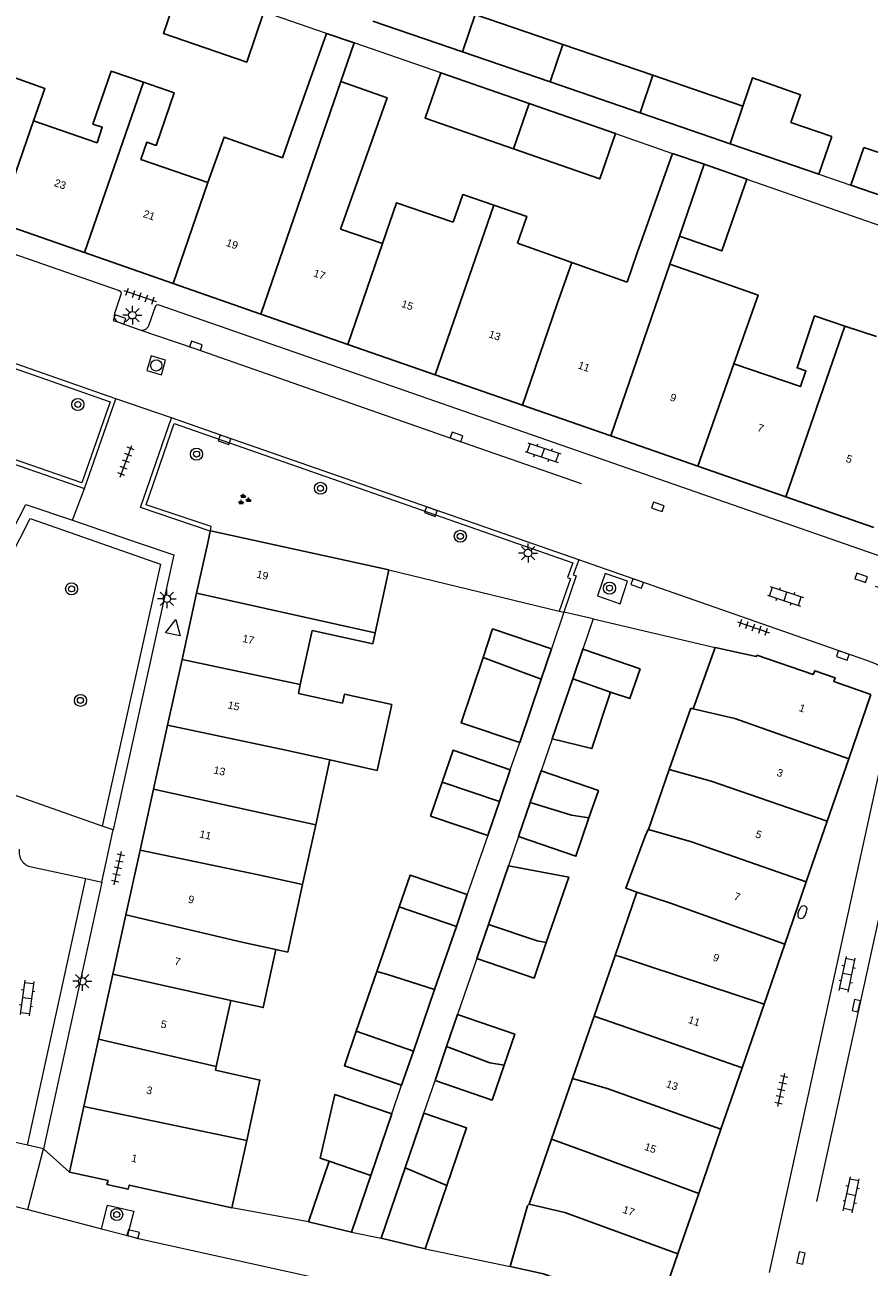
# Model space of a CAD drawing. Extents: x 131101 to 132041, y 397511 to 398853.
# Tile 41 of 80: x 131685 to 131741, y 397952 to 398034. Entities that reach past the tile are written whole.
import ezdxf
from ezdxf.enums import TextEntityAlignment as Align

# ---------------------------------------------------------------- set-up
doc = ezdxf.new("R2010")
doc.units = 0
doc.linetypes.add('DGN Style 2', pattern=[51.514866, 30.90892, -20.605946])
doc.layers.add('_vervallen situatie', color=250, linetype='Continuous', lineweight=9, plot=False)
for name, color, linetype, lineweight in [('gg-afsc-erfafscheiding', 250, 'Continuous', 9), ('gg-afsc-muur', 250, 'Continuous', 9), ('gg-bbg-bijgebouw', 10, 'Continuous', 25), ('gg-bbg-gedigitaliseerde bebouwing', 10, 'Continuous', 25), ('gg-bbg-gedigitaliseerde bijgebouw', 10, 'Continuous', 25), ('gg-bbg-hoofdgebouw', 10, 'Continuous', 25), ('gg-bbg-tussenscheiding', 10, 'Continuous', 25), ('gg-knt-verharding', 250, 'Continuous', 9), ('gg-knt-verharding nz', 250, 'DGN Style 2', 9), ('gt-grn-groengrens', 250, 'Continuous', 9), ('gt-grn-weggrens', 250, 'Continuous', 9), ('gt-symb-boom', 250, 'Continuous', 9), ('gt-symb-brandkraan', 250, 'Continuous', 9), ('gt-symb-groenvak', 250, 'Continuous', 9), ('gt-symb-klinker verharding', 250, 'Continuous', 9), ('gt-symb-kolk', 250, 'Continuous', 9), ('gt-symb-lichtmast', 250, 'Continuous', 9), ('gt-symb-rioolschacht', 250, 'Continuous', 9), ('gt-symb-tegel verharding', 250, 'Continuous', 9), ('gt-symb-waterafsluiter', 250, 'Continuous', 9), ('X-AL-huisnummers', 2, 'Continuous', 25)]:
    doc.layers.add(name, color=color, linetype=linetype, lineweight=lineweight)
doc.styles.add('CS Annotative', font='arial.ttf')

# ---------------------------------------------------------------- blocks, each defined once
blk = doc.blocks.new('gt0-BOOM')
at = {"layer": 'gt-symb-boom'}
for radius in [0.4, 0.2]:
    blk.add_circle((0, 0), radius, dxfattribs=at)
blk = doc.blocks.new('gt0-KOLK')
at = {"layer": 'gt-symb-kolk', "flags": 128}
blk.add_lwpolyline([(0, 0), (0.375, 0), (0.375, 0.4), (-0.375, 0.4), (-0.375, 0), (0, 0)], dxfattribs=at)
blk = doc.blocks.new('gt0-GRVAK')
at = {"layer": 'gt-symb-groenvak'}
for p, q in [((-0.11, 0.189), (-0.228, 0.24)), ((-0.182, 0.153), (0.088, 0.153)), ((-0.091, 0.211), (-0.156, 0.322)), ((-0.047, 0.214), (-0.047, 0.393)), ((-0.004, 0.211), (0.061, 0.322)), ((0.015, 0.189), (0.133, 0.24)), ((0.262, -0.052), (0.197, 0.059)), ((0.305, -0.049), (0.305, 0.13)), ((0.349, -0.052), (0.414, 0.059)), ((-0.245, -0.228), (-0.363, -0.177)), ((-0.318, -0.264), (-0.047, -0.264)), ((-0.226, -0.206), (-0.291, -0.095)), ((-0.183, -0.203), (-0.183, -0.024)), ((-0.139, -0.206), (-0.074, -0.095)), ((-0.12, -0.228), (-0.002, -0.177)), ((0.243, -0.074), (0.125, -0.023)), ((0.17, -0.11), (0.441, -0.11)), ((0.368, -0.074), (0.486, -0.023))]:
    blk.add_line(p, q, dxfattribs=at)
blk = doc.blocks.new('gt0-TEG1')
at = {"layer": 'gt-symb-tegel verharding'}
for p, q in [((-1.125, 0), (1.125, 0)), ((-0.9, -0.25), (-0.9, 0.25)), ((-0.45, -0.25), (-0.45, 0.25)), ((0, -0.25), (0, 0.25)), ((0.45, -0.25), (0.45, 0.25)), ((0.9, -0.25), (0.9, 0.25))]:
    blk.add_line(p, q, dxfattribs=at)
blk = doc.blocks.new('gt0-KL1')
at = {"layer": 'gt-symb-klinker verharding'}
for p, q in [((-1.15, 0.3), (1.15, 0.3)), ((-1, -0.3), (-1, 0.3)), ((-0.5, 0.3), (-0.5, 0.45)), ((0, -0.3), (0, 0.3)), ((0.5, 0.3), (0.5, 0.45)), ((1, -0.3), (1, 0.3)), ((-1.15, -0.3), (1.15, -0.3)), ((-0.5, -0.45), (-0.5, -0.3)), ((0.5, -0.45), (0.5, -0.3))]:
    blk.add_line(p, q, dxfattribs=at)
blk = doc.blocks.new('gt0-WAFSL')
at = {"layer": 'gt-symb-waterafsluiter'}
for p, q in [((-0.5, -0.333), (0, 0.667)), ((0, 0.667), (0.5, -0.333)), ((0.5, -0.333), (-0.5, -0.333))]:
    blk.add_line(p, q, dxfattribs=at)
blk = doc.blocks.new('gt0-LMAST')
at = {"layer": 'gt-symb-lichtmast'}
for p, q in [((-0.182, 0.173), (-0.447, 0.438)), ((-0.005, 0.246), (-0.005, 0.621)), ((0.172, 0.173), (0.437, 0.438)), ((-0.255, -0.004), (-0.63, -0.004)), ((-0.182, -0.181), (-0.447, -0.446)), ((-0.005, -0.254), (-0.005, -0.629)), ((0.437, -0.446), (0.172, -0.181)), ((0.245, -0.004), (0.62, -0.004))]:
    blk.add_line(p, q, dxfattribs=at)
blk.add_circle((-0.005, -0.004), 0.25, dxfattribs=at)
blk = doc.blocks.new('gt0-RS')
at = {"layer": 'gt-symb-rioolschacht', "flags": 128}
blk.add_lwpolyline([(-0.5, -0.5), (0.5, -0.5), (0.5, 0.5), (-0.5, 0.5), (-0.5, -0.5)], close=True, dxfattribs=at)
at = {"layer": 'gt-symb-rioolschacht'}
blk.add_circle((0, 0), 0.375, dxfattribs=at)
blk = doc.blocks.new('gt0-BR')
at = {"layer": 'gt-symb-brandkraan', "extrusion": (0, 0, -1)}
for centre, radius, start, end in [((0.244, 0), 0.206, 287.56693, 72.43306), ((-0.599, -2.664), 3, 72.43306, 73.10795), ((0, -0.691), 0.938, 73.10795, 106.89201), ((0.599, -2.664), 3, 106.89201, 107.56691), ((-0.244, 0), 0.206, 107.56691, 252.43305), ((-0.599, 2.664), 3, 286.89203, 287.56693), ((0.599, 2.664), 3, 252.43305, 253.10794)]:
    blk.add_arc(centre, radius, start, end, dxfattribs=at)
at = {"layer": 'gt-symb-brandkraan'}
blk.add_arc((0, 0.691), 0.938, 253.10797, 286.89206, dxfattribs=at)
blk = doc.blocks.new('_vervallen situatie')
at = {"layer": 'gt-symb-brandkraan', "rotation": 70.49642676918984}
blk.add_blockref('gt0-BR', (131736.178, 397975.557), dxfattribs=at)

msp = doc.modelspace()

# ---------------------------------------------------------------- linework, layer by layer
at = {"layer": 'gg-afsc-erfafscheiding'}
for p, q in [((131704.693, 398033.694), (131700.552, 398035.117)), ((131712.259, 398031.1), (131706.527, 398033.069)), ((131723.816, 398027.077), (131727.583, 398025.765)), ((131737.261, 398024.383), (131739.388, 398023.652)), ((131732.497, 398024.053), (131741.875, 398020.787)), ((131722.345, 397994.967), (131721.653, 397992.95)), ((131716.852, 397984.973), (131717.48, 397986.785)), ((131719.624, 397987.03), (131718.898, 397984.913)), ((131715.36, 397980.621), (131714.011, 397976.721)), ((131717.406, 397980.561), (131716.741, 397978.623)), ((131714.64, 397972.495), (131713.366, 397968.778)), ((131711.136, 397962.266), (131711.874, 397964.426)), ((131709.016, 397962.22), (131709.666, 397964.105))]:
    msp.add_line(p, q, dxfattribs=at)
at = {"layer": 'gg-afsc-muur'}
for p, q in [((131708.82, 397998.2), (131720.097, 397995.471)), ((131720.39, 397995.4), (131719.571, 397992.991)), ((131720.097, 397995.471), (131720.39, 397995.4)), ((131722.345, 397994.967), (131730.409, 397993.08)), ((131703.503, 397955.081), (131698.44, 397956)), ((131711.221, 397953.282), (131716.85, 397952.11))]:
    msp.add_line(p, q, dxfattribs=at)
at = {"layer": 'gg-bbg-bijgebouw'}
for p, q in [((131719.571, 397992.991), (131718.889, 397990.966)), ((131721.653, 397992.95), (131725.437, 397991.653)), ((131718.889, 397990.966), (131717.48, 397986.785)), ((131707.623, 397958.145), (131709.016, 397962.22)), ((131709.9, 397958.642), (131711.136, 397962.266)), ((131709.9, 397958.642), (131708.312, 397953.987)), ((131707.623, 397958.145), (131706.343, 397954.398)), ((131712.655, 397957.472), (131711.221, 397953.282)), ((131706.343, 397954.398), (131703.503, 397955.081)), ((131708.312, 397953.987), (131711.221, 397953.282))]:
    msp.add_line(p, q, dxfattribs=at)
at = {"layer": 'gg-bbg-bijgebouw', "flags": 128}
for points in [[(131715.048, 397992.408), (131715.685, 397994.299), (131719.571, 397992.991)], [(131717.48, 397986.785), (131713.595, 397988.094), (131715.048, 397992.408)], [(131711.136, 397962.266), (131713.966, 397961.301), (131712.655, 397957.472)]]:
    msp.add_lwpolyline(points, dxfattribs=at)
at = {"layer": 'gg-bbg-gedigitaliseerde bebouwing'}
for p, q in [((131702.36, 398027.121), (131704.693, 398033.694)), ((131704.693, 398033.694), (131706.527, 398033.069)), ((131706.527, 398033.069), (131705.649, 398030.526)), ((131701.794, 398025.469), (131702.36, 398027.121)), ((131725.244, 398019.173), (131727.583, 398025.765)), ((131727.583, 398025.765), (131729.682, 398025.038)), ((131705.618, 398020.755), (131708.396, 398019.803)), ((131727.41, 398018.431), (131728.046, 398020.281)), ((131720.93, 398018.54), (131717.335, 398019.816)), ((131724.583, 398017.243), (131725.244, 398019.173)), ((131720.93, 398018.54), (131724.583, 398017.243)), ((131727.41, 398018.431), (131729.373, 398017.758)), ((131738.996, 398014.333), (131741.071, 398013.637)), ((131708.82, 397998.2), (131707.908, 397994.042)), ((131702.963, 397990.62), (131703.751, 397994.199)), ((131702.834, 397990.034), (131702.963, 397990.62)), ((131727.37, 397985.003), (131728.789, 397989.052)), ((131703.985, 397981.348), (131704.925, 397985.629)), ((131727.37, 397985.003), (131725.999, 397981.031)), ((131703.117, 397977.395), (131703.985, 397981.348)), ((131725.232, 397976.892), (131723.781, 397972.687)), ((131723.781, 397972.687), (131722.393, 397968.668)), ((131697.4, 397965.358), (131698.36, 397969.719)), ((131722.393, 397968.668), (131720.972, 397964.551)), ((131697.342, 397965.095), (131697.4, 397965.358)), ((131720.972, 397964.551), (131719.59, 397960.544)), ((131698.44, 397956), (131699.417, 397960.451)), ((131719.59, 397960.544), (131718.101, 397956.232)), ((131716.85, 397952.11), (131717.993, 397956.131)), ((131718.101, 397956.232), (131717.993, 397956.131))]:
    msp.add_line(p, q, dxfattribs=at)
at = {"layer": 'gg-bbg-gedigitaliseerde bebouwing', "flags": 128}
for points in [[(131682.28, 398031.405), (131686.068, 398030.061), (131685.305, 398027.912)], [(131685.305, 398027.912), (131689.511, 398026.465), (131689.863, 398027.487), (131689.237, 398027.702), (131690.444, 398031.21), (131692.586, 398030.473)], [(131692.586, 398030.473), (131694.618, 398029.774), (131693.419, 398026.289), (131692.801, 398026.501), (131692.412, 398025.364), (131696.854, 398023.842)], [(131705.618, 398020.755), (131708.701, 398029.443), (131705.649, 398030.526)], [(131701.794, 398025.469), (131697.92, 398026.844), (131696.854, 398023.842)], [(131713.078, 398021.206), (131713.706, 398023.039), (131715.768, 398022.333)], [(131713.078, 398021.206), (131709.318, 398022.494), (131708.396, 398019.803)], [(131715.768, 398022.333), (131717.942, 398021.588), (131717.335, 398019.816)], [(131731.642, 398011.841), (131733.253, 398016.381), (131729.373, 398017.758)], [(131731.642, 398011.841), (131736.042, 398010.334), (131736.403, 398011.386), (131735.83, 398011.582), (131736.978, 398015.009), (131738.996, 398014.333)], [(131707.908, 397994.042), (131707.75, 397993.32), (131703.751, 397994.199)], [(131702.834, 397990.034), (131705.752, 397989.393), (131705.881, 397989.979), (131709.006, 397989.293), (131708.051, 397984.942), (131704.925, 397985.629)], [(131725.769, 397980.592), (131725.968, 397981.039), (131725.999, 397981.031)], [(131725.232, 397976.892), (131724.493, 397977.137), (131725.769, 397980.592)], [(131703.117, 397977.395), (131702.133, 397972.913), (131701.351, 397973.085)], [(131701.351, 397973.085), (131700.509, 397969.247), (131698.36, 397969.719)], [(131699.417, 397960.451), (131700.294, 397964.444), (131697.342, 397965.095)]]:
    msp.add_lwpolyline(points, dxfattribs=at)
at = {"layer": 'gg-bbg-gedigitaliseerde bijgebouw'}
for p, q in [((131707.765, 398034.517), (131713.697, 398032.479)), ((131714.539, 398034.944), (131720.335, 398032.963)), ((131720.335, 398032.963), (131726.286, 398030.929)), ((131713.697, 398032.479), (131719.489, 398030.489)), ((131718.102, 398029.067), (131712.259, 398031.1)), ((131726.286, 398030.929), (131732.247, 398028.892)), ((131719.489, 398030.489), (131725.437, 398028.445)), ((131723.816, 398027.077), (131718.102, 398029.067)), ((131725.437, 398028.445), (131731.402, 398026.396)), ((131738.12, 398026.886), (131737.261, 398024.383)), ((131731.402, 398026.396), (131737.261, 398024.383)), ((131739.388, 398023.652), (131740.242, 398026.161)), ((131740.242, 398026.161), (131743.851, 398024.927)), ((131729.682, 398025.038), (131732.497, 398024.053)), ((131742.995, 398022.424), (131739.388, 398023.652)), ((131720.985, 397991.002), (131721.653, 397992.95)), ((131719.624, 397987.03), (131720.985, 397991.002)), ((131716.852, 397984.973), (131716.132, 397982.873)), ((131718.179, 397982.818), (131718.898, 397984.913)), ((131716.132, 397982.873), (131715.36, 397980.621)), ((131717.406, 397980.561), (131718.179, 397982.818)), ((131715.412, 397974.747), (131716.741, 397978.623)), ((131714.011, 397976.721), (131713.291, 397974.621)), ((131709.507, 397975.918), (131708.019, 397971.623)), ((131713.291, 397974.621), (131711.841, 397970.439)), ((131714.64, 397972.495), (131715.412, 397974.747)), ((131706.666, 397967.678), (131708.019, 397971.623)), ((131711.841, 397970.439), (131710.442, 397966.355)), ((131713.366, 397968.778), (131712.644, 397966.676)), ((131710.442, 397966.355), (131709.666, 397964.105)), ((131711.874, 397964.426), (131712.644, 397966.676)), ((131704.867, 397959.091), (131703.503, 397955.081))]:
    msp.add_line(p, q, dxfattribs=at)
at = {"layer": 'gg-bbg-gedigitaliseerde bijgebouw', "flags": 128}
for points in [[(131700.552, 398035.117), (131699.414, 398031.807), (131693.907, 398033.7), (131695.044, 398037.01)], [(131717.055, 398026.058), (131711.212, 398028.093), (131712.259, 398031.1)], [(131738.12, 398026.886), (131735.419, 398027.809), (131736.058, 398029.645), (131732.877, 398030.752), (131732.247, 398028.892)], [(131717.055, 398026.058), (131722.768, 398024.068), (131723.816, 398027.077)], [(131732.497, 398024.053), (131730.844, 398019.308), (131728.046, 398020.281)], [(131725.437, 397991.653), (131724.766, 397989.695), (131723.486, 397990.119)], [(131723.486, 397990.119), (131722.248, 397986.384), (131719.624, 397987.03)], [(131716.852, 397984.973), (131713.068, 397986.27), (131712.348, 397984.17)], [(131718.898, 397984.913), (131722.682, 397983.616), (131722.058, 397981.796)], [(131715.36, 397980.621), (131711.576, 397981.918), (131712.348, 397984.17)], [(131717.406, 397980.561), (131721.19, 397979.264), (131722.058, 397981.796)], [(131716.741, 397978.623), (131720.717, 397977.885), (131719.23, 397973.549)], [(131714.011, 397976.721), (131710.227, 397978.018), (131709.507, 397975.918)], [(131714.64, 397972.495), (131718.424, 397971.198), (131719.23, 397973.549)], [(131713.366, 397968.778), (131717.15, 397967.481), (131716.448, 397965.434)], [(131709.666, 397964.105), (131705.885, 397965.401), (131706.666, 397967.678)], [(131711.874, 397964.426), (131715.658, 397963.129), (131716.448, 397965.434)], [(131709.016, 397962.22), (131705.252, 397963.506), (131704.286, 397959.29), (131704.867, 397959.091)]]:
    msp.add_lwpolyline(points, dxfattribs=at)
at = {"layer": 'gg-bbg-hoofdgebouw'}
for p, q in [((131688.677, 398019.198), (131682.97, 398021.185)), ((131694.543, 398017.155), (131688.677, 398019.198)), ((131700.343, 398015.135), (131694.543, 398017.155)), ((131706.11, 398013.127), (131700.343, 398015.135)), ((131711.894, 398011.113), (131706.11, 398013.127)), ((131717.664, 398009.104), (131711.894, 398011.113)), ((131723.506, 398007.07), (131717.664, 398009.104)), ((131729.256, 398005.068), (131723.506, 398007.07)), ((131735.078, 398003.04), (131729.256, 398005.068)), ((131740.896, 398001.014), (131735.078, 398003.04)), ((131697.01, 398000.8), (131697.004, 398000.771)), ((131708.82, 397998.2), (131697.01, 398000.8)), ((131696.101, 397996.66), (131695.14, 397992.287)), ((131730.409, 397993.08), (131728.942, 397989.017)), ((131695.14, 397992.287), (131694.186, 397987.94)), ((131740.71, 397989.95), (131739.247, 397985.712)), ((131728.942, 397989.017), (131728.789, 397989.052)), ((131694.186, 397987.94), (131693.253, 397983.692)), ((131739.247, 397985.712), (131737.824, 397981.59)), ((131693.253, 397983.692), (131692.37, 397979.671)), ((131737.824, 397981.59), (131736.433, 397977.56)), ((131692.37, 397979.671), (131691.426, 397975.375)), ((131736.433, 397977.56), (131735.012, 397973.442)), ((131691.426, 397975.375), (131690.565, 397971.45)), ((131735.012, 397973.442), (131733.643, 397969.476)), ((131690.565, 397971.45), (131689.621, 397967.153)), ((131733.643, 397969.476), (131732.19, 397965.269)), ((131689.621, 397967.153), (131688.645, 397962.708)), ((131732.19, 397965.269), (131730.784, 397961.195)), ((131688.645, 397962.708), (131687.69, 397958.36)), ((131730.784, 397961.195), (131729.321, 397956.955)), ((131729.321, 397956.955), (131727.939, 397952.952)), ((131727.939, 397952.952), (131727.299, 397951.098))]:
    msp.add_line(p, q, dxfattribs=at)
at = {"layer": 'gg-bbg-hoofdgebouw', "flags": 128}
for points in [[(131696.101, 397996.66), (131696.834, 398000), (131697.004, 398000.771)], [(131730.409, 397993.08), (131733.127, 397992.464), (131733.17, 397992.57)], [(131733.17, 397992.57), (131736.88, 397991.28), (131737, 397991.53), (131738.35, 397991.07), (131738.26, 397990.81), (131740.71, 397989.95)], [(131687.69, 397958.36), (131690.24, 397957.8), (131690.17, 397957.53), (131691.57, 397957.23), (131691.64, 397957.5), (131698.44, 397956)], [(131726.54, 397948.9), (131719.06, 397951.62), (131716.85, 397952.11)]]:
    msp.add_lwpolyline(points, dxfattribs=at)
at = {"layer": 'gg-bbg-tussenscheiding'}
for p, q in [((131714.539, 398034.944), (131713.697, 398032.479)), ((131720.335, 398032.963), (131719.489, 398030.489)), ((131726.286, 398030.929), (131725.437, 398028.445)), ((131688.677, 398019.198), (131692.586, 398030.473)), ((131704.252, 398026.473), (131705.649, 398030.526)), ((131718.102, 398029.067), (131717.055, 398026.058)), ((131732.247, 398028.892), (131731.402, 398026.396)), ((131685.305, 398027.912), (131682.97, 398021.185)), ((131700.343, 398015.135), (131704.252, 398026.473)), ((131728.046, 398020.281), (131729.682, 398025.038)), ((131696.854, 398023.842), (131694.543, 398017.155)), ((131711.894, 398011.113), (131715.768, 398022.333)), ((131708.396, 398019.803), (131706.11, 398013.127)), ((131719.941, 398015.752), (131720.93, 398018.54)), ((131723.506, 398007.07), (131727.41, 398018.431)), ((131719.941, 398015.752), (131717.664, 398009.104)), ((131735.078, 398003.04), (131738.996, 398014.333)), ((131731.642, 398011.841), (131729.256, 398005.068)), ((131696.101, 397996.66), (131707.908, 397994.042)), ((131718.889, 397990.966), (131715.048, 397992.408)), ((131695.14, 397992.287), (131702.963, 397990.62)), ((131720.985, 397991.002), (131723.486, 397990.119)), ((131694.186, 397987.94), (131702.005, 397986.27)), ((131702.005, 397986.27), (131704.925, 397985.629)), ((131730.145, 397984.226), (131727.37, 397985.003)), ((131712.348, 397984.17), (131716.132, 397982.873)), ((131730.145, 397984.226), (131737.824, 397981.59)), ((131693.253, 397983.692), (131701.059, 397981.973)), ((131701.059, 397981.973), (131703.985, 397981.348)), ((131728.849, 397980.209), (131725.999, 397981.031)), ((131728.849, 397980.209), (131736.433, 397977.56)), ((131692.37, 397979.671), (131700.188, 397978.021)), ((131700.188, 397978.021), (131703.117, 397977.395)), ((131727.45, 397976.155), (131725.232, 397976.892)), ((131709.507, 397975.918), (131713.291, 397974.621)), ((131727.45, 397976.155), (131735.012, 397973.442)), ((131691.426, 397975.375), (131699.205, 397973.556)), ((131699.205, 397973.556), (131701.351, 397973.085)), ((131726.027, 397971.993), (131733.643, 397969.476)), ((131690.565, 397971.45), (131698.36, 397969.719)), ((131724.627, 397967.9), (131722.393, 397968.668)), ((131706.666, 397967.678), (131710.442, 397966.355)), ((131724.627, 397967.9), (131732.19, 397965.269)), ((131689.621, 397967.153), (131697.4, 397965.358)), ((131723.254, 397963.884), (131720.972, 397964.551)), ((131723.254, 397963.884), (131730.784, 397961.195)), ((131688.645, 397962.708), (131699.417, 397960.451)), ((131721.833, 397959.73), (131719.59, 397960.544)), ((131721.833, 397959.73), (131729.321, 397956.955)), ((131704.867, 397959.091), (131707.623, 397958.145)), ((131712.655, 397957.472), (131709.9, 397958.642)), ((131718.101, 397956.232), (131720.455, 397955.699)), ((131720.455, 397955.699), (131727.939, 397952.952))]:
    msp.add_line(p, q, dxfattribs=at)
at = {"layer": 'gg-bbg-tussenscheiding', "flags": 128}
for points in [[(131728.942, 397989.017), (131731.706, 397988.383), (131739.247, 397985.712)], [(131718.179, 397982.818), (131720.894, 397981.985), (131722.058, 397981.796)], [(131715.412, 397974.747), (131718.642, 397973.672), (131719.23, 397973.549)], [(131726.027, 397971.993), (131724.105, 397972.628), (131723.781, 397972.687)], [(131711.841, 397970.439), (131708.67, 397971.447), (131708.019, 397971.623)], [(131712.644, 397966.676), (131715.504, 397965.589), (131716.448, 397965.434)]]:
    msp.add_lwpolyline(points, dxfattribs=at)
at = {"layer": 'gg-knt-verharding'}
for p, q in [((131647.547, 398031.795), (131690.973, 398016.682)), ((131691.096, 398016.418), (131690.672, 398015.172)), ((131692.933, 398014.369), (131693.377, 398015.633)), ((131693.606, 398015.748), (131744.125, 397998.152)), ((131690.934, 398014.588), (131692.351, 398014.09)), ((131688.693, 398003.585), (131690.767, 398009.525)), ((131694.434, 398008.265), (131690.767, 398009.525)), ((131683.911, 398005.246), (131688.693, 398003.585)), ((131687.887, 398001.484), (131692.231, 398000)), ((131689.849, 397981.259), (131677.014, 397985.764)), ((131734.01, 397951.727), (131741.605, 397986.416)), ((131690.576, 397981.004), (131689.849, 397981.259)), ((131685.181, 397978.554), (131688.781, 397977.779)), ((131684.903, 397960.144), (131688.781, 397977.779)), ((131689.838, 397977.551), (131685.971, 397959.902)), ((131688.781, 397977.779), (131689.838, 397977.551)), ((131684.903, 397960.144), (131680.315, 397961.184)), ((131685.971, 397959.902), (131684.903, 397960.144)), ((131684.938, 397955.876), (131689.799, 397954.606)), ((131689.799, 397954.606), (131691.52, 397954.157))]:
    msp.add_line(p, q, dxfattribs=at)
at = {"layer": 'gg-knt-verharding', "flags": 128}
for points in [[(131690.767, 398009.525), (131681.156, 398012.866), (131665.63, 398018.302)], [(131697.004, 398000.771), (131692.385, 398002.329), (131694.434, 398008.265)], [(131721.383, 397998.86), (131698.008, 398007.002), (131694.434, 398008.265)], [(131683.5, 398000), (131684.802, 398002.538), (131687.887, 398001.484)], [(131692.231, 398000), (131694.593, 397999.193), (131690.576, 397981.004)], [(131721.383, 397998.86), (131721.018, 397997.879), (131721.219, 397997.81), (131720.39, 397995.4)], [(131740.451, 397992.209), (131738.909, 397992.731), (131721.383, 397998.86)], [(131724.616, 397997.457), (131723.14, 397997.974), (131722.617, 397996.478), (131724.112, 397995.96), (131724.616, 397997.457)], [(131678.033, 397957.882), (131683.62, 397956.22), (131684.938, 397955.876)], [(131689.799, 397954.606), (131690.206, 397956.164), (131691.942, 397955.771), (131691.52, 397954.157)], [(131691.52, 397954.157), (131692.35, 397953.94), (131708.542, 397950.377)]]:
    msp.add_lwpolyline(points, dxfattribs=at)
at = {"layer": 'gg-knt-verharding', "extrusion": (0, 0, -1)}
for centre, radius, start, end in [((-131690.917, 398016.495), 0.195, 106.72685, 203.31067), ((-131693.541, 398015.592), 0.169, 14.01881, 112.6511)]:
    msp.add_arc(centre, radius, start, end, dxfattribs=at)
at = {"layer": 'gg-knt-verharding'}
for centre, radius, start, end in [((131691.1, 398015.013), 0.456, 159.61397, 248.71091), ((131692.494, 398014.537), 0.47, 252.21921, 339.00518), ((131738.982, 397987.574), 4.862, 43.92399, 72.41551), ((131685.342, 397979.529), 0.989, 168.6973, 260.60631)]:
    msp.add_arc(centre, radius, start, end, dxfattribs=at)
at = {"layer": 'gg-knt-verharding nz', "flags": 128}
for points in [[(131646.281, 398030.138), (131647.664, 398029.67), (131680.464, 398018.248), (131690.934, 398014.588)], [(131692.351, 398014.09), (131695.993, 398012.845), (131713.23, 398006.812), (131726.556, 398002.185), (131739.998, 397997.494), (131743.661, 397996.188)], [(131743.742, 397986.596), (131743.37, 397984.991), (131735.874, 397950.774)]]:
    msp.add_lwpolyline(points, dxfattribs=at)
at = {"layer": 'gt-grn-groengrens', "flags": 128}
for points in [[(131664.52, 398013.889), (131665.821, 398017.917), (131690.377, 398009.32), (131688.508, 398003.967), (131684.05, 398005.515), (131683.97, 398005.36)], [(131697.01, 398000.8), (131697.069, 398001.066), (131692.767, 398002.517), (131694.619, 398007.881), (131720.995, 397998.677), (131720.63, 397997.695), (131720.838, 397997.624), (131720.097, 397995.471)], [(131677.014, 397985.764), (131685.082, 398001.601), (131693.711, 397998.576), (131689.849, 397981.259)]]:
    msp.add_lwpolyline(points, dxfattribs=at)
at = {"layer": 'gt-grn-weggrens'}
for p, q in [((131687.887, 398001.484), (131688.693, 398003.585)), ((131722.345, 397994.967), (131720.39, 397995.4)), ((131689.838, 397977.551), (131690.576, 397981.004)), ((131684.938, 397955.876), (131685.971, 397959.902)), ((131685.971, 397959.902), (131687.69, 397958.36)), ((131706.343, 397954.398), (131708.312, 397953.987))]:
    msp.add_line(p, q, dxfattribs=at)

# ---------------------------------------------------------------- block references
at = {"layer": '_vervallen situatie'}
msp.add_blockref('_vervallen situatie', (0, 0), dxfattribs=at)
at = {"layer": 'gt-symb-boom'}
for p in [(131688.244, 398009.149), (131696.097, 398005.864), (131704.295, 398003.605), (131713.548, 398000.43), (131687.83, 397996.949), (131723.419, 397996.998), (131688.415, 397989.57), (131690.818, 397955.554)]:
    msp.add_blockref('gt0-BOOM', p, dxfattribs=at)
at = {"layer": 'gt-symb-groenvak'}
msp.add_blockref('gt0-GRVAK', (131699.239, 398002.854), dxfattribs=at)
at = {"layer": 'gt-symb-klinker verharding'}
for p, rotation in [((131719.02, 398005.958), 341.8731874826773), ((131735.056, 397996.455), 341.8731874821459), ((131739.148, 397971.445), 78.17329607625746), ((131684.874, 397969.879), 262.1858191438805), ((131739.412, 397956.861), 78.17329607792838)]:
    msp.add_blockref('gt0-KL1', p, dxfattribs=dict(at, rotation=rotation))
at = {"layer": 'gt-symb-kolk'}
for p, rotation in [((131690.934, 398014.588), 340.7315850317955), ((131695.993, 398012.845), 341.1481642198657), ((131698.008, 398007.002), 160.785688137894), ((131713.23, 398006.812), 340.7315850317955), ((131711.656, 398002.246), 160.785688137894), ((131726.556, 398002.185), 340.8586262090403), ((131725.307, 397997.494), 160.6775176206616), ((131739.998, 397997.494), 340.7856881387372), ((131738.909, 397992.731), 161.275131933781), ((131739.933, 397969.323), 77.64517308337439), ((131691.854, 397954.069), 345.2826888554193), ((131736.281, 397952.639), 77.81315978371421)]:
    msp.add_blockref('gt0-KOLK', p, dxfattribs=dict(at, rotation=rotation))
at = {"layer": 'gt-symb-lichtmast'}
for p in [(131691.856, 398015.061), (131718.033, 397999.325), (131694.136, 397996.298), (131688.539, 397970.99)]:
    msp.add_blockref('gt0-LMAST', p, dxfattribs=at)
at = {"layer": 'gt-symb-rioolschacht', "rotation": 343.8657954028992}
msp.add_blockref('gt0-RS', (131693.434, 398011.738), dxfattribs=at)
at = {"layer": 'gt-symb-tegel verharding'}
for p, rotation in [((131692.36, 398016.318), 341.1481642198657), ((131691.427, 398005.387), 69.82605505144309), ((131732.944, 397994.409), 341.1481642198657), ((131690.897, 397978.472), 77.58922528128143), ((131734.783, 397963.795), 77.70114482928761)]:
    msp.add_blockref('gt0-TEG1', p, dxfattribs=dict(at, rotation=rotation))
at = {"layer": 'gt-symb-waterafsluiter', "rotation": 347.6451730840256}
msp.add_blockref('gt0-WAFSL', (131694.592, 397994.267), dxfattribs=at)

# ---------------------------------------------------------------- texts
at = {"layer": 'X-AL-huisnummers', "style": 'CS Annotative'}
for s, rotation, p in [('23', 340.8, (131686.991, 398023.491)), ('21', 340.8, (131692.878, 398021.441)), ('19', 340.8, (131698.371, 398019.528)), ('17', 340.8, (131704.15, 398017.515)), ('15', 340.8, (131709.964, 398015.491)), ('13', 340.8, (131715.741, 398013.48)), ('11', 340.8, (131721.647, 398011.423)), ('9', 340.8, (131727.552, 398009.367)), ('7', 340.8, (131733.335, 398007.353)), ('5', 340.8, (131739.193, 398005.313)), ('19', 347.6, (131700.406, 397997.616)), ('17', 347.6, (131699.472, 397993.362)), ('15', 347.6, (131698.506, 397988.964)), ('1', 341, (131736.088, 397988.819)), ('13', 347.6, (131697.562, 397984.665)), ('3', 341, (131734.611, 397984.539)), ('11', 347.6, (131696.632, 397980.427)), ('5', 341, (131733.204, 397980.463)), ('7', 341, (131731.784, 397976.35)), ('9', 347.6, (131695.693, 397976.155)), ('7', 347.6, (131694.792, 397972.049)), ('9', 341, (131730.391, 397972.312)), ('11', 341, (131728.942, 397968.117)), ('5', 347.6, (131693.88, 397967.898)), ('13', 341, (131727.478, 397963.875)), ('3', 347.6, (131692.92, 397963.526)), ('15', 341, (131726.043, 397959.717)), ('1', 347.6, (131691.932, 397959.026)), ('17', 341, (131724.607, 397955.558))]:
    msp.add_text(s, height=0.5, rotation=rotation, dxfattribs=at).set_placement(p, align=Align.CENTER)

doc.saveas('drawing.dxf')
